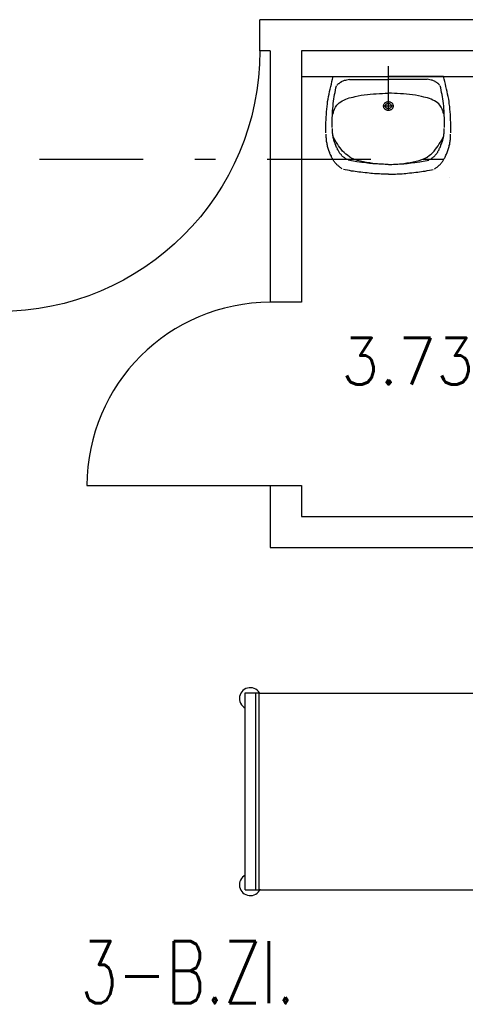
# Model space of a CAD drawing. Extents: x -1702.1 to -1638.5, y 1185.1 to 1220.8.
# Tile 18 of 50: x -1675.6 to -1673.4, y 1193.8 to 1198.6. Entities that reach past the tile are written whole.
import ezdxf
from ezdxf.enums import TextEntityAlignment as Align

# ---------------------------------------------------------------- set-up
doc = ezdxf.new("R2010")
doc.units = 0
doc.header["$MEASUREMENT"] = 0
doc.linetypes.add('DASHDOT', pattern=[1, 0.5, -0.25, 0, -0.25])
doc.layers.get('0').update_dxf_attribs({"linetype": 'CONTINUOUS'})
for name, color, linetype in [('13', 94, 'CONTINUOUS'), ('18', 5, 'CONTINUOUS'), ('45', 132, 'CONTINUOUS'), ('48', 33, 'CONTINUOUS'), ('8', 1, 'CONTINUOUS')]:
    doc.layers.add(name, color=color, linetype=linetype)
doc.styles.add('ROMANS', font='ROMANS', dxfattribs={"height": 0.2})

msp = doc.modelspace()

# ---------------------------------------------------------------- linework, layer by layer
at = {"linetype": 'Continuous'}
msp.add_line((-1673.7716, 1198.16028, 0.21561), (-1673.7716, 1198.35284, 0.21561), dxfattribs=at)
at = {"linetype": 'Continuous', "elevation": 0.21561}
msp.add_lwpolyline([(-1673.4776, 1197.81701), (-1673.4776, 1197.81701), (-1673.4776, 1197.81701), (-1673.4776, 1197.81701)], close=True, dxfattribs=at)
at = {"layer": '13', "linetype": 'Continuous'}
for p, q in [((-1669.9616, 1198.57739, 0.21561), (-1674.3916, 1198.57739, 0.21561)), ((-1674.3416, 1198.42739, 0.21561), (-1674.3916, 1198.42739, 0.21561)), ((-1674.3416, 1198.42739, 0.21561), (-1674.3416, 1197.21239, 0.21561)), ((-1672.5516, 1198.42739, 0.21561), (-1674.1916, 1198.42739, 0.21561)), ((-1674.1916, 1198.42739, 0.21561), (-1674.1916, 1197.21239, 0.21561)), ((-1674.1916, 1198.30239, 0.21561), (-1672.5516, 1198.30239, 0.21561)), ((-1674.3416, 1196.32739, 0.21561), (-1674.3416, 1196.02739, 0.21561)), ((-1674.1916, 1196.32739, 0.21561), (-1674.1916, 1196.17739, 0.21561)), ((-1674.1916, 1196.17739, 0.21561), (-1672.3516, 1196.17739, 0.21561)), ((-1674.3416, 1196.02739, 0.21561), (-1672.2516, 1196.02739, 0.21561))]:
    msp.add_line(p, q, dxfattribs=at)
at = {"layer": '13', "linetype": 'Continuous', "elevation": 0.21561}
for points in [[(-1674.3916, 1198.42739), (-1674.3916, 1198.42739), (-1674.3916, 1198.42739), (-1674.3916, 1198.57739)], [(-1674.1916, 1197.21239), (-1674.3416, 1197.21239), (-1674.3416, 1197.21239), (-1674.3416, 1197.21239)], [(-1674.3416, 1196.32739), (-1674.3416, 1196.32739), (-1674.3416, 1196.32739), (-1674.1916, 1196.32739)]]:
    msp.add_lwpolyline(points, dxfattribs=at)
at = {"layer": '18', "linetype": 'Continuous'}
msp.add_line((-1675.2266, 1196.32739, 0.21561), (-1674.3416, 1196.32739, 0.21561), dxfattribs=at)
at = {"layer": '18', "linetype": 'Continuous', "extrusion": (0, 0, -1)}
msp.add_arc((1675.6516, 1198.42739, -0.215612), 1.26, 180, 270, dxfattribs=at)
at = {"layer": '18', "linetype": 'Continuous'}
msp.add_arc((-1674.3416, 1196.32739, 0.215612), 0.885, 90, 180, dxfattribs=at)
at = {"layer": '45', "linetype": 'Continuous'}
for p, q in [((-1673.7716, 1198.33118, 0.21561), (-1673.77161, 1198.33118, 0.21561)), ((-1674.04979, 1198.25409, 0.21561), (-1674.04678, 1198.26617, 0.21561)), ((-1674.04678, 1198.26617, 0.21561), (-1674.04476, 1198.27824, 0.21561)), ((-1674.04476, 1198.27824, 0.21561), (-1674.04175, 1198.29032, 0.21561)), ((-1674.04175, 1198.29032, 0.21561), (-1674.03773, 1198.30239, 0.21561)), ((-1674.03773, 1198.30239, 0.21561), (-1673.7716, 1198.30239, 0.21561)), ((-1674.01565, 1198.26525, 0.21561), (-1674.01363, 1198.2671, 0.21561)), ((-1674.01363, 1198.2671, 0.21561), (-1674.01162, 1198.26895, 0.21561)), ((-1674.01162, 1198.26895, 0.21561), (-1674.00962, 1198.26988, 0.21561)), ((-1674.00962, 1198.26988, 0.21561), (-1674.0066, 1198.27174, 0.21561)), ((-1674.0066, 1198.27174, 0.21561), (-1674.00459, 1198.2736, 0.21561)), ((-1674.00459, 1198.2736, 0.21561), (-1674.00259, 1198.27545, 0.21561)), ((-1674.00259, 1198.27545, 0.21561), (-1673.99958, 1198.27638, 0.21561)), ((-1673.99958, 1198.27638, 0.21561), (-1673.99756, 1198.27824, 0.21561)), ((-1673.99756, 1198.27824, 0.21561), (-1673.99455, 1198.2801, 0.21561)), ((-1673.99455, 1198.2801, 0.21561), (-1673.98953, 1198.28196, 0.21561)), ((-1673.98953, 1198.28196, 0.21561), (-1673.9835, 1198.28474, 0.21561)), ((-1673.9835, 1198.28474, 0.21561), (-1673.97748, 1198.28567, 0.21561)), ((-1673.97748, 1198.28567, 0.21561), (-1673.97145, 1198.28753, 0.21561)), ((-1673.97145, 1198.28753, 0.21561), (-1673.96543, 1198.28846, 0.21561)), ((-1673.96543, 1198.28846, 0.21561), (-1673.9594, 1198.28939, 0.21561)), ((-1673.9594, 1198.28846, 0.21561), (-1673.7716, 1198.28846, 0.21561)), ((-1673.50545, 1198.30239, 0.21561), (-1673.7716, 1198.30239, 0.21561)), ((-1673.5838, 1198.28846, 0.21561), (-1673.7716, 1198.28846, 0.21561)), ((-1673.57777, 1198.28846, 0.21561), (-1673.5838, 1198.28939, 0.21561)), ((-1673.57174, 1198.28753, 0.21561), (-1673.57777, 1198.28846, 0.21561)), ((-1673.56571, 1198.28567, 0.21561), (-1673.57174, 1198.28753, 0.21561)), ((-1673.55968, 1198.28474, 0.21561), (-1673.56571, 1198.28567, 0.21561)), ((-1673.55367, 1198.28196, 0.21561), (-1673.55968, 1198.28474, 0.21561)), ((-1673.54864, 1198.2801, 0.21561), (-1673.55367, 1198.28196, 0.21561)), ((-1673.54563, 1198.27824, 0.21561), (-1673.54864, 1198.2801, 0.21561)), ((-1673.54362, 1198.27638, 0.21561), (-1673.54563, 1198.27824, 0.21561)), ((-1673.54061, 1198.27545, 0.21561), (-1673.54362, 1198.27638, 0.21561)), ((-1673.5386, 1198.2736, 0.21561), (-1673.54061, 1198.27545, 0.21561)), ((-1673.5366, 1198.27174, 0.21561), (-1673.5386, 1198.2736, 0.21561)), ((-1673.53358, 1198.26988, 0.21561), (-1673.5366, 1198.27174, 0.21561)), ((-1673.53157, 1198.26895, 0.21561), (-1673.53358, 1198.26988, 0.21561)), ((-1673.52956, 1198.2671, 0.21561), (-1673.53157, 1198.26895, 0.21561)), ((-1673.52755, 1198.26525, 0.21561), (-1673.52956, 1198.2671, 0.21561)), ((-1673.50144, 1198.29032, 0.21561), (-1673.50545, 1198.30239, 0.21561)), ((-1673.49843, 1198.27824, 0.21561), (-1673.50144, 1198.29032, 0.21561)), ((-1673.49642, 1198.26617, 0.21561), (-1673.49843, 1198.27824, 0.21561)), ((-1673.49341, 1198.25409, 0.21561), (-1673.49642, 1198.26617, 0.21561)), ((-1674.05781, 1198.21787, 0.21561), (-1674.0558, 1198.22994, 0.21561)), ((-1674.0558, 1198.22994, 0.21561), (-1674.0528, 1198.24202, 0.21561)), ((-1674.0528, 1198.24202, 0.21561), (-1674.04979, 1198.25409, 0.21561)), ((-1674.03171, 1198.21601, 0.21561), (-1674.02869, 1198.22623, 0.21561)), ((-1674.02869, 1198.22623, 0.21561), (-1674.02669, 1198.23737, 0.21561)), ((-1674.02669, 1198.23737, 0.21561), (-1674.02468, 1198.24852, 0.21561)), ((-1674.02468, 1198.24852, 0.21561), (-1674.02166, 1198.25874, 0.21561)), ((-1674.01966, 1198.26152, 0.21561), (-1674.01765, 1198.26339, 0.21561)), ((-1674.01765, 1198.26339, 0.21561), (-1674.01565, 1198.26525, 0.21561)), ((-1673.85897, 1198.21787, 0.21561), (-1673.84389, 1198.2188, 0.21561)), ((-1673.84389, 1198.2188, 0.21561), (-1673.82985, 1198.21973, 0.21561)), ((-1673.82985, 1198.21973, 0.21561), (-1673.81479, 1198.22066, 0.21561)), ((-1673.81479, 1198.22066, 0.21561), (-1673.80072, 1198.22158, 0.21561)), ((-1673.80072, 1198.22158, 0.21561), (-1673.78666, 1198.22251, 0.21561)), ((-1673.78666, 1198.22251, 0.21561), (-1673.7716, 1198.22251, 0.21561)), ((-1673.75653, 1198.22251, 0.21561), (-1673.7716, 1198.22251, 0.21561)), ((-1673.74247, 1198.22158, 0.21561), (-1673.75653, 1198.22251, 0.21561)), ((-1673.72841, 1198.22066, 0.21561), (-1673.74247, 1198.22158, 0.21561)), ((-1673.71334, 1198.21973, 0.21561), (-1673.72841, 1198.22066, 0.21561)), ((-1673.6993, 1198.2188, 0.21561), (-1673.71334, 1198.21973, 0.21561)), ((-1673.68423, 1198.21787, 0.21561), (-1673.6993, 1198.2188, 0.21561)), ((-1673.52554, 1198.26339, 0.21561), (-1673.52755, 1198.26525, 0.21561)), ((-1673.52354, 1198.26152, 0.21561), (-1673.52554, 1198.26339, 0.21561)), ((-1673.51851, 1198.24852, 0.21561), (-1673.52153, 1198.25874, 0.21561)), ((-1673.51651, 1198.23737, 0.21561), (-1673.51851, 1198.24852, 0.21561)), ((-1673.5145, 1198.22623, 0.21561), (-1673.51651, 1198.23737, 0.21561)), ((-1673.51148, 1198.21601, 0.21561), (-1673.5145, 1198.22623, 0.21561)), ((-1673.4904, 1198.24202, 0.21561), (-1673.49341, 1198.25409, 0.21561)), ((-1673.48739, 1198.22994, 0.21561), (-1673.4904, 1198.24202, 0.21561)), ((-1673.48538, 1198.21787, 0.21561), (-1673.48739, 1198.22994, 0.21561)), ((-1674.06586, 1198.1705, 0.21561), (-1674.06484, 1198.18257, 0.21561)), ((-1674.06484, 1198.18257, 0.21561), (-1674.06284, 1198.19372, 0.21561)), ((-1674.06284, 1198.19372, 0.21561), (-1674.06082, 1198.20579, 0.21561)), ((-1674.06082, 1198.20579, 0.21561), (-1674.05781, 1198.21787, 0.21561)), ((-1674.03875, 1198.16028, 0.21561), (-1674.03773, 1198.17236, 0.21561)), ((-1674.03773, 1198.17236, 0.21561), (-1674.03573, 1198.1835, 0.21561)), ((-1674.03573, 1198.1835, 0.21561), (-1674.03472, 1198.19465, 0.21561)), ((-1674.03472, 1198.19465, 0.21561), (-1674.03372, 1198.20487, 0.21561)), ((-1674.03372, 1198.20487, 0.21561), (-1674.03171, 1198.21601, 0.21561)), ((-1674.01463, 1198.1705, 0.21561), (-1674.00861, 1198.17607, 0.21561)), ((-1674.00861, 1198.17607, 0.21561), (-1674.00158, 1198.18072, 0.21561)), ((-1674.00158, 1198.18072, 0.21561), (-1673.99455, 1198.18536, 0.21561)), ((-1673.99455, 1198.18536, 0.21561), (-1673.98652, 1198.18908, 0.21561)), ((-1673.98652, 1198.18908, 0.21561), (-1673.97748, 1198.19279, 0.21561)), ((-1673.97748, 1198.19279, 0.21561), (-1673.96945, 1198.19652, 0.21561)), ((-1673.96945, 1198.19652, 0.21561), (-1673.9604, 1198.1993, 0.21561)), ((-1673.9604, 1198.1993, 0.21561), (-1673.95136, 1198.20208, 0.21561)), ((-1673.95136, 1198.20208, 0.21561), (-1673.94233, 1198.20394, 0.21561)), ((-1673.94233, 1198.20394, 0.21561), (-1673.93229, 1198.20672, 0.21561)), ((-1673.93229, 1198.20672, 0.21561), (-1673.91721, 1198.20951, 0.21561)), ((-1673.91721, 1198.20951, 0.21561), (-1673.90316, 1198.2123, 0.21561)), ((-1673.90316, 1198.2123, 0.21561), (-1673.88809, 1198.21415, 0.21561)), ((-1673.88809, 1198.21415, 0.21561), (-1673.87303, 1198.21601, 0.21561)), ((-1673.87303, 1198.21601, 0.21561), (-1673.85897, 1198.21787, 0.21561)), ((-1673.7716, 1198.14264, 0.21561), (-1673.7716, 1198.1835, 0.21561)), ((-1673.67016, 1198.21601, 0.21561), (-1673.68423, 1198.21787, 0.21561)), ((-1673.6551, 1198.21415, 0.21561), (-1673.67016, 1198.21601, 0.21561)), ((-1673.64003, 1198.2123, 0.21561), (-1673.6551, 1198.21415, 0.21561)), ((-1673.62598, 1198.20951, 0.21561), (-1673.64003, 1198.2123, 0.21561)), ((-1673.61091, 1198.20672, 0.21561), (-1673.62598, 1198.20951, 0.21561)), ((-1673.60087, 1198.20394, 0.21561), (-1673.61091, 1198.20672, 0.21561)), ((-1673.59183, 1198.20208, 0.21561), (-1673.60087, 1198.20394, 0.21561)), ((-1673.58278, 1198.1993, 0.21561), (-1673.59183, 1198.20208, 0.21561)), ((-1673.57375, 1198.19652, 0.21561), (-1673.58278, 1198.1993, 0.21561)), ((-1673.56571, 1198.19279, 0.21561), (-1673.57375, 1198.19652, 0.21561)), ((-1673.55668, 1198.18908, 0.21561), (-1673.56571, 1198.19279, 0.21561)), ((-1673.54864, 1198.18536, 0.21561), (-1673.55668, 1198.18908, 0.21561)), ((-1673.54161, 1198.18072, 0.21561), (-1673.54864, 1198.18536, 0.21561)), ((-1673.53458, 1198.17607, 0.21561), (-1673.54161, 1198.18072, 0.21561)), ((-1673.52855, 1198.1705, 0.21561), (-1673.53458, 1198.17607, 0.21561)), ((-1673.50947, 1198.20487, 0.21561), (-1673.51148, 1198.21601, 0.21561)), ((-1673.50847, 1198.19465, 0.21561), (-1673.50947, 1198.20487, 0.21561)), ((-1673.50747, 1198.1835, 0.21561), (-1673.50847, 1198.19465, 0.21561)), ((-1673.50545, 1198.17236, 0.21561), (-1673.50747, 1198.1835, 0.21561)), ((-1673.50445, 1198.16028, 0.21561), (-1673.50545, 1198.17236, 0.21561)), ((-1673.48237, 1198.20579, 0.21561), (-1673.48538, 1198.21787, 0.21561)), ((-1673.48036, 1198.19372, 0.21561), (-1673.48237, 1198.20579, 0.21561)), ((-1673.47835, 1198.18257, 0.21561), (-1673.48036, 1198.19372, 0.21561)), ((-1673.47734, 1198.1705, 0.21561), (-1673.47835, 1198.18257, 0.21561)), ((-1674.07088, 1198.11942, 0.21561), (-1674.06988, 1198.13242, 0.21561)), ((-1674.06988, 1198.13242, 0.21561), (-1674.06886, 1198.14449, 0.21561)), ((-1674.06886, 1198.14449, 0.21561), (-1674.06786, 1198.1575, 0.21561)), ((-1674.06786, 1198.1575, 0.21561), (-1674.06586, 1198.1705, 0.21561)), ((-1674.04175, 1198.12592, 0.21561), (-1674.04075, 1198.13799, 0.21561)), ((-1674.04175, 1198.11477, 0.21561), (-1674.04175, 1198.12592, 0.21561)), ((-1674.04075, 1198.13799, 0.21561), (-1674.03975, 1198.14914, 0.21561)), ((-1674.04075, 1198.11849, 0.21561), (-1674.03875, 1198.12406, 0.21561)), ((-1674.03975, 1198.14914, 0.21561), (-1674.03875, 1198.16028, 0.21561)), ((-1674.03875, 1198.12406, 0.21561), (-1674.03673, 1198.12963, 0.21561)), ((-1674.03673, 1198.12963, 0.21561), (-1674.03573, 1198.13521, 0.21561)), ((-1674.03573, 1198.13521, 0.21561), (-1674.03372, 1198.14078, 0.21561)), ((-1674.03372, 1198.14078, 0.21561), (-1674.03171, 1198.14542, 0.21561)), ((-1674.03171, 1198.14542, 0.21561), (-1674.02869, 1198.151, 0.21561)), ((-1674.02869, 1198.151, 0.21561), (-1674.02669, 1198.15564, 0.21561)), ((-1674.02669, 1198.15564, 0.21561), (-1674.02368, 1198.16028, 0.21561)), ((-1674.02368, 1198.16028, 0.21561), (-1674.01966, 1198.16493, 0.21561)), ((-1674.01966, 1198.16493, 0.21561), (-1674.01463, 1198.1705, 0.21561)), ((-1673.74649, 1198.16028, 0.21561), (-1673.7967, 1198.16028, 0.21561)), ((-1673.52354, 1198.16493, 0.21561), (-1673.52855, 1198.1705, 0.21561)), ((-1673.51951, 1198.16028, 0.21561), (-1673.52354, 1198.16493, 0.21561)), ((-1673.51651, 1198.15564, 0.21561), (-1673.51951, 1198.16028, 0.21561)), ((-1673.5145, 1198.151, 0.21561), (-1673.51651, 1198.15564, 0.21561)), ((-1673.51148, 1198.14542, 0.21561), (-1673.5145, 1198.151, 0.21561)), ((-1673.50947, 1198.14078, 0.21561), (-1673.51148, 1198.14542, 0.21561)), ((-1673.50747, 1198.13521, 0.21561), (-1673.50947, 1198.14078, 0.21561)), ((-1673.50646, 1198.12963, 0.21561), (-1673.50747, 1198.13521, 0.21561)), ((-1673.50445, 1198.12406, 0.21561), (-1673.50646, 1198.12963, 0.21561)), ((-1673.50345, 1198.14914, 0.21561), (-1673.50445, 1198.16028, 0.21561)), ((-1673.50244, 1198.11849, 0.21561), (-1673.50445, 1198.12406, 0.21561)), ((-1673.50244, 1198.13799, 0.21561), (-1673.50345, 1198.14914, 0.21561)), ((-1673.50144, 1198.12592, 0.21561), (-1673.50244, 1198.13799, 0.21561)), ((-1673.50144, 1198.11477, 0.21561), (-1673.50144, 1198.12592, 0.21561)), ((-1673.47533, 1198.1575, 0.21561), (-1673.47734, 1198.1705, 0.21561)), ((-1673.47432, 1198.14449, 0.21561), (-1673.47533, 1198.1575, 0.21561)), ((-1673.47332, 1198.13242, 0.21561), (-1673.47432, 1198.14449, 0.21561)), ((-1673.47231, 1198.11942, 0.21561), (-1673.47332, 1198.13242, 0.21561)), ((-1674.07289, 1198.08134, 0.21561), (-1674.07188, 1198.09341, 0.21561)), ((-1674.07289, 1198.06834, 0.21561), (-1674.07289, 1198.08134, 0.21561)), ((-1674.07188, 1198.10641, 0.21561), (-1674.07088, 1198.11942, 0.21561)), ((-1674.07188, 1198.09341, 0.21561), (-1674.07188, 1198.10641, 0.21561)), ((-1674.04276, 1198.10363, 0.21561), (-1674.04175, 1198.11477, 0.21561)), ((-1674.04276, 1198.10734, 0.21561), (-1674.04175, 1198.11291, 0.21561)), ((-1674.04276, 1198.09155, 0.21561), (-1674.04276, 1198.10363, 0.21561)), ((-1674.04276, 1198.08041, 0.21561), (-1674.04276, 1198.09155, 0.21561)), ((-1674.04276, 1198.06834, 0.21561), (-1674.04276, 1198.08041, 0.21561)), ((-1674.04175, 1198.11291, 0.21561), (-1674.04075, 1198.11849, 0.21561)), ((-1673.50144, 1198.11291, 0.21561), (-1673.50244, 1198.11849, 0.21561)), ((-1673.50044, 1198.10363, 0.21561), (-1673.50144, 1198.11477, 0.21561)), ((-1673.50044, 1198.10734, 0.21561), (-1673.50144, 1198.11291, 0.21561)), ((-1673.50044, 1198.09155, 0.21561), (-1673.50044, 1198.10363, 0.21561)), ((-1673.50044, 1198.08041, 0.21561), (-1673.50044, 1198.09155, 0.21561)), ((-1673.50044, 1198.06834, 0.21561), (-1673.50044, 1198.08041, 0.21561)), ((-1673.47131, 1198.10641, 0.21561), (-1673.47231, 1198.11942, 0.21561)), ((-1673.47131, 1198.09341, 0.21561), (-1673.47131, 1198.10641, 0.21561)), ((-1673.47031, 1198.08134, 0.21561), (-1673.47131, 1198.09341, 0.21561)), ((-1673.47031, 1198.06834, 0.21561), (-1673.47031, 1198.08134, 0.21561)), ((-1674.07289, 1198.05533, 0.21561), (-1674.07289, 1198.06834, 0.21561)), ((-1674.07289, 1198.04233, 0.21561), (-1674.07289, 1198.05533, 0.21561)), ((-1674.07289, 1198.03025, 0.21561), (-1674.07289, 1198.04233, 0.21561)), ((-1674.04276, 1198.05719, 0.21561), (-1674.04276, 1198.06834, 0.21561)), ((-1674.04175, 1198.04697, 0.21561), (-1674.04175, 1198.05161, 0.21561)), ((-1674.04175, 1198.04233, 0.21561), (-1674.04175, 1198.04697, 0.21561)), ((-1674.04175, 1198.03861, 0.21561), (-1674.04175, 1198.04233, 0.21561)), ((-1674.04075, 1198.03304, 0.21561), (-1674.04175, 1198.03861, 0.21561)), ((-1674.04075, 1198.02932, 0.21561), (-1674.04075, 1198.03304, 0.21561)), ((-1674.03975, 1198.02468, 0.21561), (-1674.04075, 1198.02932, 0.21561)), ((-1673.50345, 1198.02468, 0.21561), (-1673.50244, 1198.02932, 0.21561)), ((-1673.50244, 1198.03304, 0.21561), (-1673.50144, 1198.03861, 0.21561)), ((-1673.50244, 1198.02932, 0.21561), (-1673.50244, 1198.03304, 0.21561)), ((-1673.50144, 1198.04697, 0.21561), (-1673.50144, 1198.05161, 0.21561)), ((-1673.50144, 1198.04233, 0.21561), (-1673.50144, 1198.04697, 0.21561)), ((-1673.50144, 1198.03861, 0.21561), (-1673.50144, 1198.04233, 0.21561)), ((-1673.50044, 1198.05719, 0.21561), (-1673.50044, 1198.06834, 0.21561)), ((-1673.47031, 1198.05533, 0.21561), (-1673.47031, 1198.06834, 0.21561)), ((-1673.47031, 1198.04233, 0.21561), (-1673.47031, 1198.05533, 0.21561)), ((-1673.47031, 1198.03025, 0.21561), (-1673.47031, 1198.04233, 0.21561)), ((-1674.07188, 1198.01818, 0.21561), (-1674.07188, 1198.02375, 0.21561)), ((-1674.07188, 1198.01353, 0.21561), (-1674.07188, 1198.01818, 0.21561)), ((-1674.07188, 1198.00889, 0.21561), (-1674.07188, 1198.01353, 0.21561)), ((-1674.07088, 1198.00332, 0.21561), (-1674.07188, 1198.00889, 0.21561)), ((-1674.07088, 1197.99867, 0.21561), (-1674.07088, 1198.00332, 0.21561)), ((-1674.06988, 1197.99403, 0.21561), (-1674.07088, 1197.99867, 0.21561)), ((-1674.06988, 1197.98846, 0.21561), (-1674.06988, 1197.99403, 0.21561)), ((-1674.06886, 1197.98381, 0.21561), (-1674.06988, 1197.98846, 0.21561)), ((-1674.06786, 1197.97917, 0.21561), (-1674.06886, 1197.98381, 0.21561)), ((-1674.03975, 1198.02003, 0.21561), (-1674.03975, 1198.02468, 0.21561)), ((-1674.03875, 1198.01539, 0.21561), (-1674.03975, 1198.02003, 0.21561)), ((-1674.03472, 1198.0061, 0.21561), (-1674.03975, 1198.01632, 0.21561)), ((-1674.03773, 1198.01168, 0.21561), (-1674.03875, 1198.01539, 0.21561)), ((-1674.03773, 1198.00703, 0.21561), (-1674.03773, 1198.01168, 0.21561)), ((-1674.03573, 1198.00332, 0.21561), (-1674.03773, 1198.00703, 0.21561)), ((-1674.03472, 1197.99867, 0.21561), (-1674.03573, 1198.00332, 0.21561)), ((-1674.0297, 1197.99681, 0.21561), (-1674.03472, 1198.0061, 0.21561)), ((-1674.03472, 1197.99403, 0.21561), (-1674.03472, 1197.99867, 0.21561)), ((-1674.03272, 1197.99031, 0.21561), (-1674.03472, 1197.99403, 0.21561)), ((-1674.03171, 1197.98567, 0.21561), (-1674.03272, 1197.99031, 0.21561)), ((-1674.0297, 1197.98195, 0.21561), (-1674.03171, 1197.98567, 0.21561)), ((-1674.02368, 1197.9866, 0.21561), (-1674.0297, 1197.99681, 0.21561)), ((-1674.02769, 1197.97731, 0.21561), (-1674.0297, 1197.98195, 0.21561)), ((-1674.01765, 1197.97731, 0.21561), (-1674.02368, 1197.9866, 0.21561)), ((-1673.52554, 1197.97731, 0.21561), (-1673.51951, 1197.9866, 0.21561)), ((-1673.51951, 1197.9866, 0.21561), (-1673.5135, 1197.99681, 0.21561)), ((-1673.5155, 1197.97731, 0.21561), (-1673.5135, 1197.98195, 0.21561)), ((-1673.5135, 1197.99681, 0.21561), (-1673.50847, 1198.0061, 0.21561)), ((-1673.5135, 1197.98195, 0.21561), (-1673.51148, 1197.98567, 0.21561)), ((-1673.51148, 1197.98567, 0.21561), (-1673.51048, 1197.99031, 0.21561)), ((-1673.51048, 1197.99031, 0.21561), (-1673.50847, 1197.99403, 0.21561)), ((-1673.50847, 1198.0061, 0.21561), (-1673.50345, 1198.01632, 0.21561)), ((-1673.50847, 1197.99867, 0.21561), (-1673.50747, 1198.00332, 0.21561)), ((-1673.50847, 1197.99403, 0.21561), (-1673.50847, 1197.99867, 0.21561)), ((-1673.50747, 1198.00332, 0.21561), (-1673.50545, 1198.00703, 0.21561)), ((-1673.50545, 1198.01168, 0.21561), (-1673.50445, 1198.01539, 0.21561)), ((-1673.50545, 1198.00703, 0.21561), (-1673.50545, 1198.01168, 0.21561)), ((-1673.50445, 1198.01539, 0.21561), (-1673.50345, 1198.02003, 0.21561)), ((-1673.50345, 1198.02003, 0.21561), (-1673.50345, 1198.02468, 0.21561)), ((-1673.47533, 1197.97917, 0.21561), (-1673.47432, 1197.98381, 0.21561)), ((-1673.47432, 1197.98381, 0.21561), (-1673.47332, 1197.98846, 0.21561)), ((-1673.47332, 1197.99403, 0.21561), (-1673.47231, 1197.99867, 0.21561)), ((-1673.47332, 1197.98846, 0.21561), (-1673.47332, 1197.99403, 0.21561)), ((-1673.47231, 1198.00332, 0.21561), (-1673.47131, 1198.00889, 0.21561)), ((-1673.47231, 1197.99867, 0.21561), (-1673.47231, 1198.00332, 0.21561)), ((-1673.47131, 1198.01818, 0.21561), (-1673.47131, 1198.02375, 0.21561)), ((-1673.47131, 1198.01353, 0.21561), (-1673.47131, 1198.01818, 0.21561)), ((-1673.47131, 1198.00889, 0.21561), (-1673.47131, 1198.01353, 0.21561)), ((-1674.06786, 1197.97452, 0.21561), (-1674.06786, 1197.97917, 0.21561)), ((-1674.06586, 1197.96988, 0.21561), (-1674.06786, 1197.97452, 0.21561)), ((-1674.06484, 1197.96431, 0.21561), (-1674.06586, 1197.96988, 0.21561)), ((-1674.06384, 1197.95966, 0.21561), (-1674.06484, 1197.96431, 0.21561)), ((-1674.06182, 1197.95502, 0.21561), (-1674.06384, 1197.95966, 0.21561)), ((-1674.06082, 1197.95037, 0.21561), (-1674.06182, 1197.95502, 0.21561)), ((-1674.05881, 1197.94573, 0.21561), (-1674.06082, 1197.95037, 0.21561)), ((-1674.05681, 1197.94109, 0.21561), (-1674.05881, 1197.94573, 0.21561)), ((-1674.0548, 1197.93644, 0.21561), (-1674.05681, 1197.94109, 0.21561)), ((-1674.05381, 1197.9318, 0.21561), (-1674.0548, 1197.93644, 0.21561)), ((-1674.02569, 1197.97359, 0.21561), (-1674.02769, 1197.97731, 0.21561)), ((-1674.02569, 1197.96895, 0.21561), (-1674.02569, 1197.97359, 0.21561)), ((-1674.02368, 1197.96524, 0.21561), (-1674.02569, 1197.96895, 0.21561)), ((-1674.02166, 1197.96059, 0.21561), (-1674.02368, 1197.96524, 0.21561)), ((-1674.01866, 1197.95688, 0.21561), (-1674.02166, 1197.96059, 0.21561)), ((-1674.01765, 1197.95316, 0.21561), (-1674.01866, 1197.95688, 0.21561)), ((-1674.01162, 1197.96802, 0.21561), (-1674.01765, 1197.97731, 0.21561)), ((-1674.01665, 1197.94945, 0.21561), (-1674.01765, 1197.95316, 0.21561)), ((-1674.01463, 1197.94759, 0.21561), (-1674.01665, 1197.94945, 0.21561)), ((-1674.01263, 1197.94387, 0.21561), (-1674.01463, 1197.94759, 0.21561)), ((-1674.01062, 1197.94016, 0.21561), (-1674.01263, 1197.94387, 0.21561)), ((-1674.0056, 1197.95966, 0.21561), (-1674.01162, 1197.96802, 0.21561)), ((-1674.00962, 1197.9383, 0.21561), (-1674.01062, 1197.94016, 0.21561)), ((-1674.00761, 1197.93458, 0.21561), (-1674.00962, 1197.9383, 0.21561)), ((-1674.0056, 1197.9318, 0.21561), (-1674.00761, 1197.93458, 0.21561)), ((-1673.99958, 1197.9513, 0.21561), (-1674.0056, 1197.95966, 0.21561)), ((-1673.99255, 1197.94294, 0.21561), (-1673.99958, 1197.9513, 0.21561)), ((-1673.98552, 1197.93551, 0.21561), (-1673.99255, 1197.94294, 0.21561)), ((-1673.97748, 1197.92808, 0.21561), (-1673.98552, 1197.93551, 0.21561)), ((-1673.56571, 1197.92808, 0.21561), (-1673.55768, 1197.93551, 0.21561)), ((-1673.55768, 1197.93551, 0.21561), (-1673.55065, 1197.94294, 0.21561)), ((-1673.55065, 1197.94294, 0.21561), (-1673.54362, 1197.9513, 0.21561)), ((-1673.54362, 1197.9513, 0.21561), (-1673.5376, 1197.95966, 0.21561)), ((-1673.5376, 1197.95966, 0.21561), (-1673.53157, 1197.96802, 0.21561)), ((-1673.5376, 1197.9318, 0.21561), (-1673.53558, 1197.93458, 0.21561)), ((-1673.53558, 1197.93458, 0.21561), (-1673.53358, 1197.9383, 0.21561)), ((-1673.53358, 1197.9383, 0.21561), (-1673.53257, 1197.94016, 0.21561)), ((-1673.53257, 1197.94016, 0.21561), (-1673.53057, 1197.94387, 0.21561)), ((-1673.53157, 1197.96802, 0.21561), (-1673.52554, 1197.97731, 0.21561)), ((-1673.53057, 1197.94387, 0.21561), (-1673.52855, 1197.94759, 0.21561)), ((-1673.52855, 1197.94759, 0.21561), (-1673.52654, 1197.94945, 0.21561)), ((-1673.52654, 1197.94945, 0.21561), (-1673.52554, 1197.95316, 0.21561)), ((-1673.52554, 1197.95316, 0.21561), (-1673.52454, 1197.95688, 0.21561)), ((-1673.52454, 1197.95688, 0.21561), (-1673.52153, 1197.96059, 0.21561)), ((-1673.52153, 1197.96059, 0.21561), (-1673.51951, 1197.96524, 0.21561)), ((-1673.51951, 1197.96524, 0.21561), (-1673.51751, 1197.96895, 0.21561)), ((-1673.51751, 1197.97359, 0.21561), (-1673.5155, 1197.97731, 0.21561)), ((-1673.51751, 1197.96895, 0.21561), (-1673.51751, 1197.97359, 0.21561)), ((-1673.48938, 1197.9318, 0.21561), (-1673.48839, 1197.93644, 0.21561)), ((-1673.48839, 1197.93644, 0.21561), (-1673.48639, 1197.94109, 0.21561)), ((-1673.48639, 1197.94109, 0.21561), (-1673.48438, 1197.94573, 0.21561)), ((-1673.48438, 1197.94573, 0.21561), (-1673.48237, 1197.95037, 0.21561)), ((-1673.48237, 1197.95037, 0.21561), (-1673.48136, 1197.95502, 0.21561)), ((-1673.48136, 1197.95502, 0.21561), (-1673.47935, 1197.95966, 0.21561)), ((-1673.47935, 1197.95966, 0.21561), (-1673.47835, 1197.96431, 0.21561)), ((-1673.47835, 1197.96431, 0.21561), (-1673.47734, 1197.96988, 0.21561)), ((-1673.47734, 1197.96988, 0.21561), (-1673.47533, 1197.97452, 0.21561)), ((-1673.47533, 1197.97452, 0.21561), (-1673.47533, 1197.97917, 0.21561)), ((-1674.05179, 1197.92715, 0.21561), (-1674.05381, 1197.9318, 0.21561)), ((-1674.04979, 1197.92251, 0.21561), (-1674.05179, 1197.92715, 0.21561)), ((-1674.04678, 1197.91787, 0.21561), (-1674.04979, 1197.92251, 0.21561)), ((-1674.04578, 1197.91415, 0.21561), (-1674.04678, 1197.91787, 0.21561)), ((-1674.04376, 1197.91044, 0.21561), (-1674.04578, 1197.91415, 0.21561)), ((-1674.04175, 1197.90765, 0.21561), (-1674.04376, 1197.91044, 0.21561)), ((-1674.03975, 1197.90393, 0.21561), (-1674.04175, 1197.90765, 0.21561)), ((-1674.03773, 1197.90022, 0.21561), (-1674.03975, 1197.90393, 0.21561)), ((-1674.03673, 1197.89743, 0.21561), (-1674.03773, 1197.90022, 0.21561)), ((-1674.03472, 1197.89372, 0.21561), (-1674.03673, 1197.89743, 0.21561)), ((-1674.03171, 1197.89093, 0.21561), (-1674.03472, 1197.89372, 0.21561)), ((-1674.0297, 1197.88814, 0.21561), (-1674.03171, 1197.89093, 0.21561)), ((-1674.02769, 1197.88536, 0.21561), (-1674.0297, 1197.88814, 0.21561)), ((-1674.00359, 1197.92994, 0.21561), (-1674.0056, 1197.9318, 0.21561)), ((-1674.00158, 1197.92715, 0.21561), (-1674.00359, 1197.92994, 0.21561)), ((-1673.99857, 1197.92437, 0.21561), (-1674.00158, 1197.92715, 0.21561)), ((-1673.99756, 1197.92251, 0.21561), (-1673.99857, 1197.92437, 0.21561)), ((-1673.99556, 1197.91972, 0.21561), (-1673.99756, 1197.92251, 0.21561)), ((-1673.99255, 1197.91694, 0.21561), (-1673.99556, 1197.91972, 0.21561)), ((-1673.98953, 1197.91508, 0.21561), (-1673.99255, 1197.91694, 0.21561)), ((-1673.98852, 1197.91322, 0.21561), (-1673.98953, 1197.91508, 0.21561)), ((-1673.98552, 1197.91136, 0.21561), (-1673.98852, 1197.91322, 0.21561)), ((-1673.9825, 1197.90951, 0.21561), (-1673.98552, 1197.91136, 0.21561)), ((-1673.98049, 1197.90672, 0.21561), (-1673.9825, 1197.90951, 0.21561)), ((-1673.97748, 1197.90579, 0.21561), (-1673.98049, 1197.90672, 0.21561)), ((-1673.96945, 1197.92251, 0.21561), (-1673.97748, 1197.92808, 0.21561)), ((-1673.97446, 1197.90393, 0.21561), (-1673.97748, 1197.90579, 0.21561)), ((-1673.97145, 1197.90208, 0.21561), (-1673.97446, 1197.90393, 0.21561)), ((-1673.9584, 1197.91415, 0.21561), (-1673.96945, 1197.92251, 0.21561)), ((-1673.9584, 1197.89743, 0.21561), (-1673.96643, 1197.89836, 0.21561)), ((-1673.94635, 1197.90765, 0.21561), (-1673.9584, 1197.91415, 0.21561)), ((-1673.94936, 1197.89558, 0.21561), (-1673.9584, 1197.89743, 0.21561)), ((-1673.94032, 1197.89372, 0.21561), (-1673.94936, 1197.89558, 0.21561)), ((-1673.93329, 1197.90208, 0.21561), (-1673.94635, 1197.90765, 0.21561)), ((-1673.93128, 1197.89186, 0.21561), (-1673.94032, 1197.89372, 0.21561)), ((-1673.92023, 1197.89743, 0.21561), (-1673.93329, 1197.90208, 0.21561)), ((-1673.92325, 1197.89093, 0.21561), (-1673.93128, 1197.89186, 0.21561)), ((-1673.89915, 1197.88814, 0.21561), (-1673.92325, 1197.89093, 0.21561)), ((-1673.90617, 1197.89372, 0.21561), (-1673.92023, 1197.89743, 0.21561)), ((-1673.8911, 1197.89093, 0.21561), (-1673.90617, 1197.89372, 0.21561)), ((-1673.8901, 1197.88722, 0.21561), (-1673.89915, 1197.88814, 0.21561)), ((-1673.87705, 1197.88722, 0.21561), (-1673.8911, 1197.89093, 0.21561)), ((-1673.88106, 1197.88536, 0.21561), (-1673.8901, 1197.88722, 0.21561)), ((-1673.86098, 1197.88536, 0.21561), (-1673.87705, 1197.88722, 0.21561)), ((-1673.68221, 1197.88536, 0.21561), (-1673.66614, 1197.88722, 0.21561)), ((-1673.66614, 1197.88722, 0.21561), (-1673.65208, 1197.89093, 0.21561)), ((-1673.66213, 1197.88536, 0.21561), (-1673.65309, 1197.88722, 0.21561)), ((-1673.65309, 1197.88722, 0.21561), (-1673.64405, 1197.88814, 0.21561)), ((-1673.65208, 1197.89093, 0.21561), (-1673.63703, 1197.89372, 0.21561)), ((-1673.64405, 1197.88814, 0.21561), (-1673.61994, 1197.89093, 0.21561)), ((-1673.63703, 1197.89372, 0.21561), (-1673.62296, 1197.89743, 0.21561)), ((-1673.62296, 1197.89743, 0.21561), (-1673.6099, 1197.90208, 0.21561)), ((-1673.61994, 1197.89093, 0.21561), (-1673.61191, 1197.89186, 0.21561)), ((-1673.61191, 1197.89186, 0.21561), (-1673.60287, 1197.89372, 0.21561)), ((-1673.6099, 1197.90208, 0.21561), (-1673.59685, 1197.90765, 0.21561)), ((-1673.60287, 1197.89372, 0.21561), (-1673.59384, 1197.89558, 0.21561)), ((-1673.59685, 1197.90765, 0.21561), (-1673.5848, 1197.91415, 0.21561)), ((-1673.59384, 1197.89558, 0.21561), (-1673.5848, 1197.89743, 0.21561)), ((-1673.5848, 1197.91415, 0.21561), (-1673.57375, 1197.92251, 0.21561)), ((-1673.5848, 1197.89743, 0.21561), (-1673.57677, 1197.89836, 0.21561)), ((-1673.57375, 1197.92251, 0.21561), (-1673.56571, 1197.92808, 0.21561)), ((-1673.57174, 1197.90208, 0.21561), (-1673.56873, 1197.90393, 0.21561)), ((-1673.56873, 1197.90393, 0.21561), (-1673.56571, 1197.90579, 0.21561)), ((-1673.56571, 1197.90579, 0.21561), (-1673.5627, 1197.90672, 0.21561)), ((-1673.5627, 1197.90672, 0.21561), (-1673.5607, 1197.90951, 0.21561)), ((-1673.5607, 1197.90951, 0.21561), (-1673.55768, 1197.91136, 0.21561)), ((-1673.55768, 1197.91136, 0.21561), (-1673.55467, 1197.91322, 0.21561)), ((-1673.55467, 1197.91322, 0.21561), (-1673.55367, 1197.91508, 0.21561)), ((-1673.55367, 1197.91508, 0.21561), (-1673.55065, 1197.91694, 0.21561)), ((-1673.55065, 1197.91694, 0.21561), (-1673.54764, 1197.91972, 0.21561)), ((-1673.54764, 1197.91972, 0.21561), (-1673.54563, 1197.92251, 0.21561)), ((-1673.54563, 1197.92251, 0.21561), (-1673.54463, 1197.92437, 0.21561)), ((-1673.54463, 1197.92437, 0.21561), (-1673.54161, 1197.92715, 0.21561)), ((-1673.54161, 1197.92715, 0.21561), (-1673.5396, 1197.92994, 0.21561)), ((-1673.5396, 1197.92994, 0.21561), (-1673.5376, 1197.9318, 0.21561)), ((-1673.5155, 1197.88536, 0.21561), (-1673.5135, 1197.88814, 0.21561)), ((-1673.5135, 1197.88814, 0.21561), (-1673.51148, 1197.89093, 0.21561)), ((-1673.51148, 1197.89093, 0.21561), (-1673.50847, 1197.89372, 0.21561)), ((-1673.50847, 1197.89372, 0.21561), (-1673.50646, 1197.89743, 0.21561)), ((-1673.50646, 1197.89743, 0.21561), (-1673.50545, 1197.90022, 0.21561)), ((-1673.50545, 1197.90022, 0.21561), (-1673.50345, 1197.90393, 0.21561)), ((-1673.50345, 1197.90393, 0.21561), (-1673.50144, 1197.90765, 0.21561)), ((-1673.50144, 1197.90765, 0.21561), (-1673.49943, 1197.91044, 0.21561)), ((-1673.49943, 1197.91044, 0.21561), (-1673.49742, 1197.91415, 0.21561)), ((-1673.49742, 1197.91415, 0.21561), (-1673.49642, 1197.91787, 0.21561)), ((-1673.49642, 1197.91787, 0.21561), (-1673.49341, 1197.92251, 0.21561)), ((-1673.49341, 1197.92251, 0.21561), (-1673.4914, 1197.92715, 0.21561)), ((-1673.4914, 1197.92715, 0.21561), (-1673.48938, 1197.9318, 0.21561)), ((-1674.02468, 1197.88257, 0.21561), (-1674.02769, 1197.88536, 0.21561)), ((-1674.02268, 1197.87979, 0.21561), (-1674.02468, 1197.88257, 0.21561)), ((-1674.02066, 1197.877, 0.21561), (-1674.02268, 1197.87979, 0.21561)), ((-1674.01765, 1197.87421, 0.21561), (-1674.02066, 1197.877, 0.21561)), ((-1674.01463, 1197.87236, 0.21561), (-1674.01765, 1197.87421, 0.21561)), ((-1674.01263, 1197.86957, 0.21561), (-1674.01463, 1197.87236, 0.21561)), ((-1674.00962, 1197.86771, 0.21561), (-1674.01263, 1197.86957, 0.21561)), ((-1674.0066, 1197.86585, 0.21561), (-1674.00962, 1197.86771, 0.21561)), ((-1674.00359, 1197.86307, 0.21561), (-1674.0066, 1197.86585, 0.21561)), ((-1674.00058, 1197.86121, 0.21561), (-1674.00359, 1197.86307, 0.21561)), ((-1673.99756, 1197.85935, 0.21561), (-1674.00058, 1197.86121, 0.21561)), ((-1673.99455, 1197.85749, 0.21561), (-1673.99756, 1197.85935, 0.21561)), ((-1673.97949, 1197.85192, 0.21561), (-1673.98852, 1197.85378, 0.21561)), ((-1673.96945, 1197.85006, 0.21561), (-1673.97949, 1197.85192, 0.21561)), ((-1673.9594, 1197.84821, 0.21561), (-1673.96945, 1197.85006, 0.21561)), ((-1673.94936, 1197.84635, 0.21561), (-1673.9594, 1197.84821, 0.21561)), ((-1673.94032, 1197.84542, 0.21561), (-1673.94936, 1197.84635, 0.21561)), ((-1673.91419, 1197.8417, 0.21561), (-1673.94032, 1197.84542, 0.21561)), ((-1673.90416, 1197.84078, 0.21561), (-1673.91419, 1197.8417, 0.21561)), ((-1673.89412, 1197.83892, 0.21561), (-1673.90416, 1197.84078, 0.21561)), ((-1673.88408, 1197.83799, 0.21561), (-1673.89412, 1197.83892, 0.21561)), ((-1673.87203, 1197.88443, 0.21561), (-1673.88106, 1197.88536, 0.21561)), ((-1673.86299, 1197.8835, 0.21561), (-1673.87203, 1197.88443, 0.21561)), ((-1673.85395, 1197.88257, 0.21561), (-1673.86299, 1197.8835, 0.21561)), ((-1673.84592, 1197.8835, 0.21561), (-1673.86098, 1197.88536, 0.21561)), ((-1673.84692, 1197.88164, 0.21561), (-1673.85395, 1197.88257, 0.21561)), ((-1673.83989, 1197.88164, 0.21561), (-1673.84692, 1197.88164, 0.21561)), ((-1673.82985, 1197.88071, 0.21561), (-1673.84592, 1197.8835, 0.21561)), ((-1673.83186, 1197.88071, 0.21561), (-1673.83989, 1197.88164, 0.21561)), ((-1673.82483, 1197.88071, 0.21561), (-1673.83186, 1197.88071, 0.21561)), ((-1673.81377, 1197.87979, 0.21561), (-1673.82985, 1197.88071, 0.21561)), ((-1673.8178, 1197.87979, 0.21561), (-1673.82483, 1197.88071, 0.21561)), ((-1673.80876, 1197.87979, 0.21561), (-1673.8178, 1197.87979, 0.21561)), ((-1673.80173, 1197.87886, 0.21561), (-1673.80876, 1197.87979, 0.21561)), ((-1673.7957, 1197.87886, 0.21561), (-1673.80173, 1197.87886, 0.21561)), ((-1673.78766, 1197.87793, 0.21561), (-1673.7957, 1197.87886, 0.21561)), ((-1673.78062, 1197.87793, 0.21561), (-1673.78766, 1197.87793, 0.21561)), ((-1673.7726, 1197.87793, 0.21561), (-1673.78062, 1197.87793, 0.21561)), ((-1673.77059, 1197.87793, 0.21561), (-1673.76257, 1197.87793, 0.21561)), ((-1673.76257, 1197.87793, 0.21561), (-1673.75553, 1197.87793, 0.21561)), ((-1673.75553, 1197.87793, 0.21561), (-1673.74749, 1197.87886, 0.21561)), ((-1673.74749, 1197.87886, 0.21561), (-1673.74147, 1197.87886, 0.21561)), ((-1673.74147, 1197.87886, 0.21561), (-1673.73444, 1197.87979, 0.21561)), ((-1673.73444, 1197.87979, 0.21561), (-1673.7254, 1197.87979, 0.21561)), ((-1673.72941, 1197.87979, 0.21561), (-1673.71334, 1197.88071, 0.21561)), ((-1673.7254, 1197.87979, 0.21561), (-1673.71837, 1197.88071, 0.21561)), ((-1673.71837, 1197.88071, 0.21561), (-1673.71134, 1197.88071, 0.21561)), ((-1673.71334, 1197.88071, 0.21561), (-1673.69728, 1197.8835, 0.21561)), ((-1673.71134, 1197.88071, 0.21561), (-1673.7033, 1197.88164, 0.21561)), ((-1673.7033, 1197.88164, 0.21561), (-1673.69627, 1197.88164, 0.21561)), ((-1673.69728, 1197.8835, 0.21561), (-1673.68221, 1197.88536, 0.21561)), ((-1673.69627, 1197.88164, 0.21561), (-1673.68924, 1197.88257, 0.21561)), ((-1673.68924, 1197.88257, 0.21561), (-1673.6802, 1197.8835, 0.21561)), ((-1673.6802, 1197.8835, 0.21561), (-1673.67117, 1197.88443, 0.21561)), ((-1673.67117, 1197.88443, 0.21561), (-1673.66213, 1197.88536, 0.21561)), ((-1673.65911, 1197.83799, 0.21561), (-1673.64907, 1197.83892, 0.21561)), ((-1673.64907, 1197.83892, 0.21561), (-1673.63903, 1197.84078, 0.21561)), ((-1673.63903, 1197.84078, 0.21561), (-1673.629, 1197.8417, 0.21561)), ((-1673.629, 1197.8417, 0.21561), (-1673.60287, 1197.84542, 0.21561)), ((-1673.60287, 1197.84542, 0.21561), (-1673.59384, 1197.84635, 0.21561)), ((-1673.59384, 1197.84635, 0.21561), (-1673.5838, 1197.84821, 0.21561)), ((-1673.5838, 1197.84821, 0.21561), (-1673.57375, 1197.85006, 0.21561)), ((-1673.57375, 1197.85006, 0.21561), (-1673.56371, 1197.85192, 0.21561)), ((-1673.56371, 1197.85192, 0.21561), (-1673.55467, 1197.85378, 0.21561)), ((-1673.54864, 1197.85749, 0.21561), (-1673.54563, 1197.85935, 0.21561)), ((-1673.54563, 1197.85935, 0.21561), (-1673.54261, 1197.86121, 0.21561)), ((-1673.54261, 1197.86121, 0.21561), (-1673.5396, 1197.86307, 0.21561)), ((-1673.5396, 1197.86307, 0.21561), (-1673.5366, 1197.86585, 0.21561)), ((-1673.5366, 1197.86585, 0.21561), (-1673.53358, 1197.86771, 0.21561)), ((-1673.53358, 1197.86771, 0.21561), (-1673.53057, 1197.86957, 0.21561)), ((-1673.53057, 1197.86957, 0.21561), (-1673.52855, 1197.87236, 0.21561)), ((-1673.52855, 1197.87236, 0.21561), (-1673.52554, 1197.87421, 0.21561)), ((-1673.52554, 1197.87421, 0.21561), (-1673.52253, 1197.877, 0.21561)), ((-1673.52253, 1197.877, 0.21561), (-1673.52052, 1197.87979, 0.21561)), ((-1673.52052, 1197.87979, 0.21561), (-1673.51851, 1197.88257, 0.21561)), ((-1673.51851, 1197.88257, 0.21561), (-1673.5155, 1197.88536, 0.21561)), ((-1673.87403, 1197.83706, 0.21561), (-1673.88408, 1197.83799, 0.21561)), ((-1673.86399, 1197.83613, 0.21561), (-1673.87403, 1197.83706, 0.21561)), ((-1673.85596, 1197.8352, 0.21561), (-1673.86399, 1197.83613, 0.21561)), ((-1673.84792, 1197.83427, 0.21561), (-1673.85596, 1197.8352, 0.21561)), ((-1673.83889, 1197.83335, 0.21561), (-1673.84792, 1197.83427, 0.21561)), ((-1673.83085, 1197.83335, 0.21561), (-1673.83889, 1197.83335, 0.21561)), ((-1673.82282, 1197.83242, 0.21561), (-1673.83085, 1197.83335, 0.21561)), ((-1673.81377, 1197.83242, 0.21561), (-1673.82282, 1197.83242, 0.21561)), ((-1673.80574, 1197.83149, 0.21561), (-1673.81377, 1197.83242, 0.21561)), ((-1673.79771, 1197.83149, 0.21561), (-1673.80574, 1197.83149, 0.21561)), ((-1673.78867, 1197.83056, 0.21561), (-1673.79771, 1197.83149, 0.21561)), ((-1673.78062, 1197.83056, 0.21561), (-1673.78867, 1197.83056, 0.21561)), ((-1673.7716, 1197.83056, 0.21561), (-1673.78062, 1197.83056, 0.21561)), ((-1673.7716, 1197.83056, 0.21561), (-1673.76257, 1197.83056, 0.21561)), ((-1673.76257, 1197.83056, 0.21561), (-1673.75453, 1197.83056, 0.21561)), ((-1673.75453, 1197.83056, 0.21561), (-1673.74549, 1197.83149, 0.21561)), ((-1673.74549, 1197.83149, 0.21561), (-1673.73746, 1197.83149, 0.21561)), ((-1673.73746, 1197.83149, 0.21561), (-1673.72941, 1197.83242, 0.21561)), ((-1673.72941, 1197.83242, 0.21561), (-1673.72037, 1197.83242, 0.21561)), ((-1673.72037, 1197.83242, 0.21561), (-1673.71234, 1197.83335, 0.21561)), ((-1673.71234, 1197.83335, 0.21561), (-1673.70431, 1197.83335, 0.21561)), ((-1673.70431, 1197.83335, 0.21561), (-1673.69527, 1197.83427, 0.21561)), ((-1673.69527, 1197.83427, 0.21561), (-1673.68723, 1197.8352, 0.21561)), ((-1673.68723, 1197.8352, 0.21561), (-1673.6792, 1197.83613, 0.21561)), ((-1673.6792, 1197.83613, 0.21561), (-1673.66916, 1197.83706, 0.21561)), ((-1673.66916, 1197.83706, 0.21561), (-1673.65911, 1197.83799, 0.21561)), ((-1674.3965, 1195.324, 0.0206), (-1674.46381, 1195.324, 0.0206)), ((-1674.46351, 1194.374, 0.0206), (-1674.46351, 1195.324, 0.0206)), ((-1674.41352, 1195.324, 0.0206), (-1674.41352, 1194.374, 0.0206)), ((-1674.39671, 1195.33014, 0.0206), (-1674.39671, 1194.37245, 0.0206)), ((-1674.3965, 1195.324, 0.0206), (-1672.46019, 1195.324, 0.0206)), ((-1674.4631, 1194.374, 0.0206), (-1672.46019, 1194.374, 0.0206))]:
    msp.add_line(p, q, dxfattribs=at)
at = {"layer": '45', "linetype": 'Continuous', "extrusion": (0, 0, -1), "elevation": -0.215612}
for points in [[(1673.7485, 1198.160284, 0.053013), (1673.748944, 1198.156116, 0.052357), (1673.750258, 1198.152108, 0.051187), (1673.752393, 1198.148415, 0.049734), (1673.755265, 1198.145178, 0.04825), (1673.758766, 1198.142521, 0.046955), (1673.762759, 1198.140547, 0.046009), (1673.767092, 1198.139332, 0.045513), (1673.771599, 1198.138921, 0.045513), (1673.776105, 1198.139332, 0.046009), (1673.780438, 1198.140547, 0.046955), (1673.784432, 1198.142521, 0.04825), (1673.787932, 1198.145178, 0.049734), (1673.790805, 1198.148415, 0.051187), (1673.792939, 1198.152108, 0.052357), (1673.794254, 1198.156116, 0.053013), (1673.794698, 1198.160284, 0.053013), (1673.794254, 1198.164451, 0.052357), (1673.792939, 1198.168459, 0.051187), (1673.790805, 1198.172152, 0.049734), (1673.787932, 1198.175389, 0.04825), (1673.784432, 1198.178046, 0.046955), (1673.780438, 1198.18002, 0.046009), (1673.776105, 1198.181235, 0.045513), (1673.771599, 1198.181646, 0.045513), (1673.767092, 1198.181235, 0.046009), (1673.762759, 1198.18002, 0.046955), (1673.758766, 1198.178046, 0.04825), (1673.755265, 1198.175389, 0.049734), (1673.752393, 1198.172152, 0.051187), (1673.750258, 1198.168459, 0.052357), (1673.748944, 1198.164451, 0.053013)], [(1673.757539, 1198.160284, 0.053013), (1673.757809, 1198.157747, 0.052357), (1673.758609, 1198.155307, 0.051187), (1673.759908, 1198.153059, 0.049734), (1673.761657, 1198.151089, 0.04825), (1673.763787, 1198.149472, 0.046955), (1673.766218, 1198.14827, 0.046009), (1673.768856, 1198.14753, 0.045513), (1673.771599, 1198.14728, 0.045513), (1673.774342, 1198.14753, 0.046009), (1673.776979, 1198.14827, 0.046955), (1673.77941, 1198.149472, 0.04825), (1673.781541, 1198.151089, 0.049734), (1673.783289, 1198.153059, 0.051187), (1673.784589, 1198.155307, 0.052357), (1673.785389, 1198.157747, 0.053013), (1673.785659, 1198.160284, 0.053013), (1673.785389, 1198.16282, 0.052357), (1673.784589, 1198.16526, 0.051187), (1673.783289, 1198.167508, 0.049734), (1673.781541, 1198.169478, 0.04825), (1673.77941, 1198.171095, 0.046955), (1673.776979, 1198.172297, 0.046009), (1673.774342, 1198.173037, 0.045513), (1673.771599, 1198.173287, 0.045513), (1673.768856, 1198.173037, 0.046009), (1673.766218, 1198.172297, 0.046955), (1673.763787, 1198.171095, 0.04825), (1673.761657, 1198.169478, 0.049734), (1673.759908, 1198.167508, 0.051187), (1673.758609, 1198.16526, 0.052357), (1673.757809, 1198.16282, 0.053013)]]:
    msp.add_lwpolyline(points, format="xyb", close=True, dxfattribs=at)
at = {"layer": '45', "linetype": 'Continuous'}
for centre, start, end in [((-1674.438514, 1195.299004, 0.0206), 22.644597, 242.7775), ((-1674.438513, 1194.399003, 0.0206), 117.223056, 337.355958)]:
    msp.add_arc(centre, 0.052142, start, end, dxfattribs=at)
at = {"layer": '8', "linetype": 'DASHDOT'}
msp.add_line((-1641.95595, 1197.90239, 0.0206), (-1699.32107, 1197.90239, 0.0206), dxfattribs=at)

# ---------------------------------------------------------------- texts
at = {"layer": '48', "linetype": 'Continuous', "style": 'ROMANS'}
for s, height, width, p in [('3.73', 0.225, 0.95, (-1673.99902, 1196.92823, 0.21561)), ('3-B.ZI.', 0.3, 0.7, (-1675.25793, 1193.97712, 0.0206))]:
    msp.add_text(s, height=height, dxfattribs=dict(at, width=width)).set_placement(p, align=Align.MIDDLE_LEFT)

doc.saveas('drawing.dxf')
